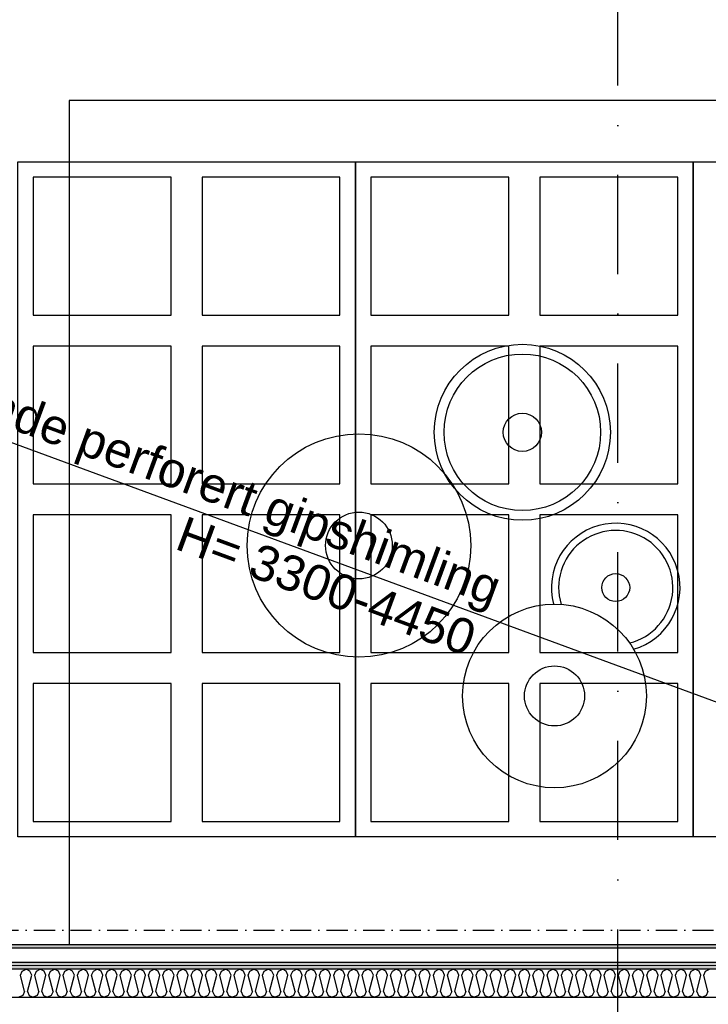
# Model space of a CAD drawing. Header units: millimetres. Extents: x -173281 to 144469, y -85977 to 83288.
# Tile 68 of 88: x -73499 to -71052, y -39012 to -35512. Entities that reach past the tile are written whole.
import ezdxf
from ezdxf.enums import TextEntityAlignment as Align

# ---------------------------------------------------------------- set-up
doc = ezdxf.new("R2010")
doc.units = ezdxf.units.MM
doc.header["$LTSCALE"] = 0.5
doc.header["$MEASUREMENT"] = 0
for name, pattern in [('Over snittplan', [260, 150, -50, 10, -50]), ('PLINE', [0]), ('Prikk & stiplet', [1340.555525, 705.555534, -352.777767, 0, -282.222223])]:
    doc.linetypes.add(name, pattern=pattern)
for name, color, linetype in [('232- Ikke-bærende yttervegger (Skravur)(Nye konstruksjoner)', 7, 'Continuous'), ('232- Ikke-bærende yttervegger(Nye konstruksjoner)', 7, 'Continuous'), ('24-- Innervegger (Skravur)(Nye konstruksjoner)', 7, 'Continuous'), ('24-- Innervegger(Nye konstruksjoner)', 7, 'Continuous'), ('253- Oppforet gulv_ påstøp(Nye konstruksjoner)', 7, 'Continuous'), ('256- Faste himlinger og overflatebehandling(Nye konstruksjoner)', 7, 'Continuous'), ('68-- Inventar (løst)(Nye konstruksjoner)', 7, 'Continuous'), ('852- Snittmarkør', 7, 'Continuous'), ('862- M___Nettoareal(Nye konstruksjoner)', 7, 'Continuous'), ('862- M___Nettoareal(Polylinje)(Nye konstruksjoner)', 7, 'Continuous'), ('862- M___Nettoareal(Tekst)(Nye konstruksjoner)', 7, 'Continuous')]:
    doc.layers.add(name, color=color, linetype=linetype)
doc.layers.add('236- Innvendig kledning og overflate(Nye konstruksjoner)', color=7, linetype='Continuous', lineweight=0)
doc.styles.add('GENERATED_STYLE_1', font='arial.ttf')
pattern_1 = [(180, (0, 0), (0, 86.60254), [0, -50]), (180, (-25, -43.3), (0, 86.60254), [0, -50])]

# ---------------------------------------------------------------- blocks, each defined once
blk = doc.blocks.new('Musikkrom_A-135_1', base_point=(-73219, -33558.4))
at = {"layer": '862- M___Nettoareal(Polylinje)(Nye konstruksjoner)', "flags": 128}
blk.add_lwpolyline([(-77605.7, -31721.9), (-77588.2, -31721.9), (-77578.2, -31731.9), (-77578.2, -31901.9), (-77588.2, -31911.9), (-77605.7, -31911.9), (-77605.7, -35321.9), (-77588.2, -35321.9), (-77578.2, -35331.9), (-77578.2, -35501.9), (-77588.2, -35511.9), (-77605.7, -35511.9), (-77605.7, -38799.4), (-76398.2, -38799.4), (-68823.2, -38799.4), (-68823.2, -28446.9), (-77605.7, -28446.9)], close=True, dxfattribs=at)
at = {"layer": '862- M___Nettoareal(Tekst)(Nye konstruksjoner)', "style": 'GENERATED_STYLE_1'}
for tag, height, p in [('DUMMY_862', 150, (-73336.8, -33061.2)), ('ROOM_NAME', 150, (-73336.8, -34089.8)), ('DUMMY_861', 100, (-73494, -33689.6)), ('ROOM_NUMBER', 100, (-73494, -34078.4)), ('DUMMY_863', 100, (-73101.1, -34055.6))]:
    blk.add_attdef(tag, text='', height=height, rotation=90, dxfattribs=at).set_placement(p, align=Align.TOP_LEFT)
blk = doc.blocks.new('*X1482')
at = {"layer": '24-- Innervegger (Skravur)(Nye konstruksjoner)', "linetype": 'PLINE'}
for p, q in [((-73496.1, -38908.2), (-73490, -38894.6)), ((-73481.5, -38966.8), (-73496.1, -38908.2)), ((-73490, -38894.6), (-73476.1, -38886.9)), ((-73462.3, -38894.6), (-73476.1, -38886.9)), ((-73470.8, -38966.8), (-73456.2, -38908.2)), ((-73456.2, -38908.2), (-73462.3, -38894.6)), ((-73445.5, -38908.2), (-73439.4, -38894.6)), ((-73430.9, -38966.8), (-73445.5, -38908.2)), ((-73439.4, -38894.6), (-73425.6, -38886.9)), ((-73411.7, -38894.6), (-73425.6, -38886.9)), ((-73420.2, -38966.8), (-73405.6, -38908.2)), ((-73405.6, -38908.2), (-73411.7, -38894.6)), ((-73394.9, -38908.2), (-73388.8, -38894.6)), ((-73380.3, -38966.8), (-73394.9, -38908.2)), ((-73388.8, -38894.6), (-73375, -38886.9)), ((-73361.2, -38894.6), (-73375, -38886.9)), ((-73369.7, -38966.8), (-73355, -38908.2)), ((-73355, -38908.2), (-73361.2, -38894.6)), ((-73344.4, -38908.2), (-73338.2, -38894.6)), ((-73329.7, -38966.8), (-73344.4, -38908.2)), ((-73338.2, -38894.6), (-73324.4, -38886.9)), ((-73310.6, -38894.6), (-73324.4, -38886.9)), ((-73319.1, -38966.8), (-73304.4, -38908.2)), ((-73304.4, -38908.2), (-73310.6, -38894.6)), ((-73293.8, -38908.2), (-73287.6, -38894.6)), ((-73279.1, -38966.8), (-73293.8, -38908.2)), ((-73287.6, -38894.6), (-73273.8, -38886.9)), ((-73260, -38894.6), (-73273.8, -38886.9)), ((-73268.5, -38966.8), (-73253.8, -38908.2)), ((-73253.8, -38908.2), (-73260, -38894.6)), ((-73243.2, -38908.2), (-73237, -38894.6)), ((-73228.5, -38966.8), (-73243.2, -38908.2)), ((-73237, -38894.6), (-73223.2, -38886.9)), ((-73209.4, -38894.6), (-73223.2, -38886.9)), ((-73217.9, -38966.8), (-73203.2, -38908.2)), ((-73203.2, -38908.2), (-73209.4, -38894.6)), ((-73192.6, -38908.2), (-73186.4, -38894.6)), ((-73177.9, -38966.8), (-73192.6, -38908.2)), ((-73186.4, -38894.6), (-73172.6, -38886.9)), ((-73158.8, -38894.6), (-73172.6, -38886.9)), ((-73167.3, -38966.8), (-73152.6, -38908.2)), ((-73152.6, -38908.2), (-73158.8, -38894.6)), ((-73142, -38908.2), (-73135.9, -38894.6)), ((-73127.4, -38966.8), (-73142, -38908.2)), ((-73135.9, -38894.6), (-73122, -38886.9)), ((-73108.2, -38894.6), (-73122, -38886.9)), ((-73116.7, -38966.8), (-73102.1, -38908.2)), ((-73102.1, -38908.2), (-73108.2, -38894.6)), ((-73091.4, -38908.2), (-73085.3, -38894.6)), ((-73076.8, -38966.8), (-73091.4, -38908.2)), ((-73085.3, -38894.6), (-73071.5, -38886.9)), ((-73057.6, -38894.6), (-73071.5, -38886.9)), ((-73066.1, -38966.8), (-73051.5, -38908.2)), ((-73051.5, -38908.2), (-73057.6, -38894.6)), ((-73040.8, -38908.2), (-73034.7, -38894.6)), ((-73026.2, -38966.8), (-73040.8, -38908.2)), ((-73034.7, -38894.6), (-73020.9, -38886.9)), ((-73007.1, -38894.6), (-73020.9, -38886.9)), ((-73015.6, -38966.8), (-73000.9, -38908.2)), ((-73000.9, -38908.2), (-73007.1, -38894.6)), ((-72990.3, -38908.2), (-72984.1, -38894.6)), ((-72975.6, -38966.8), (-72990.3, -38908.2)), ((-72984.1, -38894.6), (-72970.3, -38886.9)), ((-72956.5, -38894.6), (-72970.3, -38886.9)), ((-72965, -38966.8), (-72950.3, -38908.2)), ((-72950.3, -38908.2), (-72956.5, -38894.6)), ((-72939.7, -38908.2), (-72933.5, -38894.6)), ((-72925, -38966.8), (-72939.7, -38908.2)), ((-72933.5, -38894.6), (-72919.7, -38886.9)), ((-72905.9, -38894.6), (-72919.7, -38886.9)), ((-72914.4, -38966.8), (-72899.7, -38908.2)), ((-72899.7, -38908.2), (-72905.9, -38894.6)), ((-72889.1, -38908.2), (-72882.9, -38894.6)), ((-72874.4, -38966.8), (-72889.1, -38908.2)), ((-72882.9, -38894.6), (-72869.1, -38886.9)), ((-72855.3, -38894.6), (-72869.1, -38886.9)), ((-72863.8, -38966.8), (-72849.1, -38908.2)), ((-72849.1, -38908.2), (-72855.3, -38894.6)), ((-72838.5, -38908.2), (-72832.3, -38894.6)), ((-72823.8, -38966.8), (-72838.5, -38908.2)), ((-72832.3, -38894.6), (-72818.5, -38886.9)), ((-72804.7, -38894.6), (-72818.5, -38886.9)), ((-72813.2, -38966.8), (-72798.5, -38908.2)), ((-72798.5, -38908.2), (-72804.7, -38894.6)), ((-72787.9, -38908.2), (-72781.8, -38894.6)), ((-72773.3, -38966.8), (-72787.9, -38908.2)), ((-72781.8, -38894.6), (-72767.9, -38886.9)), ((-72754.1, -38894.6), (-72767.9, -38886.9)), ((-72762.6, -38966.8), (-72748, -38908.2)), ((-72748, -38908.2), (-72754.1, -38894.6)), ((-72737.3, -38908.2), (-72731.2, -38894.6)), ((-72722.7, -38966.8), (-72737.3, -38908.2)), ((-72731.2, -38894.6), (-72717.4, -38886.9)), ((-72703.5, -38894.6), (-72717.4, -38886.9)), ((-72712, -38966.8), (-72697.4, -38908.2)), ((-72697.4, -38908.2), (-72703.5, -38894.6)), ((-72686.7, -38908.2), (-72680.6, -38894.6)), ((-72672.1, -38966.8), (-72686.7, -38908.2)), ((-72680.6, -38894.6), (-72666.8, -38886.9)), ((-72653, -38894.6), (-72666.8, -38886.9)), ((-72661.5, -38966.8), (-72646.8, -38908.2)), ((-72646.8, -38908.2), (-72653, -38894.6)), ((-72636.2, -38908.2), (-72630, -38894.6)), ((-72621.5, -38966.8), (-72636.2, -38908.2)), ((-72630, -38894.6), (-72616.2, -38886.9)), ((-72602.4, -38894.6), (-72616.2, -38886.9)), ((-72610.9, -38966.8), (-72596.2, -38908.2)), ((-72596.2, -38908.2), (-72602.4, -38894.6)), ((-72585.6, -38908.2), (-72579.4, -38894.6)), ((-72570.9, -38966.8), (-72585.6, -38908.2)), ((-72579.4, -38894.6), (-72565.6, -38886.9)), ((-72551.8, -38894.6), (-72565.6, -38886.9)), ((-72560.3, -38966.8), (-72545.6, -38908.2)), ((-72545.6, -38908.2), (-72551.8, -38894.6)), ((-72535, -38908.2), (-72528.8, -38894.6)), ((-72520.3, -38966.8), (-72535, -38908.2)), ((-72528.8, -38894.6), (-72515, -38886.9)), ((-72501.2, -38894.6), (-72515, -38886.9)), ((-72509.7, -38966.8), (-72495, -38908.2)), ((-72495, -38908.2), (-72501.2, -38894.6)), ((-72484.4, -38908.2), (-72478.2, -38894.6)), ((-72469.7, -38966.8), (-72484.4, -38908.2)), ((-72478.2, -38894.6), (-72464.4, -38886.9)), ((-72450.6, -38894.6), (-72464.4, -38886.9)), ((-72459.1, -38966.8), (-72444.4, -38908.2)), ((-72444.4, -38908.2), (-72450.6, -38894.6)), ((-72433.8, -38908.2), (-72427.7, -38894.6)), ((-72419.2, -38966.8), (-72433.8, -38908.2)), ((-72427.7, -38894.6), (-72413.8, -38886.9)), ((-72400, -38894.6), (-72413.8, -38886.9)), ((-72408.5, -38966.8), (-72393.9, -38908.2)), ((-72393.9, -38908.2), (-72400, -38894.6)), ((-72383.2, -38908.2), (-72377.1, -38894.6)), ((-72368.6, -38966.8), (-72383.2, -38908.2)), ((-72377.1, -38894.6), (-72363.3, -38886.9)), ((-72349.4, -38894.6), (-72363.3, -38886.9)), ((-72357.9, -38966.8), (-72343.3, -38908.2)), ((-72343.3, -38908.2), (-72349.4, -38894.6)), ((-72332.6, -38908.2), (-72326.5, -38894.6)), ((-72318, -38966.8), (-72332.6, -38908.2)), ((-72326.5, -38894.6), (-72312.7, -38886.9)), ((-72298.9, -38894.6), (-72312.7, -38886.9)), ((-72307.4, -38966.8), (-72292.7, -38908.2)), ((-72292.7, -38908.2), (-72298.9, -38894.6)), ((-72282.1, -38908.2), (-72275.9, -38894.6)), ((-72267.4, -38966.8), (-72282.1, -38908.2)), ((-72275.9, -38894.6), (-72262.1, -38886.9)), ((-72248.3, -38894.6), (-72262.1, -38886.9)), ((-72256.8, -38966.8), (-72242.1, -38908.2)), ((-72242.1, -38908.2), (-72248.3, -38894.6)), ((-72231.5, -38908.2), (-72225.3, -38894.6)), ((-72216.8, -38966.8), (-72231.5, -38908.2)), ((-72225.3, -38894.6), (-72211.5, -38886.9)), ((-72197.7, -38894.6), (-72211.5, -38886.9)), ((-72206.2, -38966.8), (-72191.5, -38908.2)), ((-72191.5, -38908.2), (-72197.7, -38894.6)), ((-72180.9, -38908.2), (-72174.7, -38894.6)), ((-72166.2, -38966.8), (-72180.9, -38908.2)), ((-72174.7, -38894.6), (-72160.9, -38886.9)), ((-72147.1, -38894.6), (-72160.9, -38886.9)), ((-72155.6, -38966.8), (-72140.9, -38908.2)), ((-72140.9, -38908.2), (-72147.1, -38894.6)), ((-72130.3, -38908.2), (-72124.1, -38894.6)), ((-72115.6, -38966.8), (-72130.3, -38908.2)), ((-72124.1, -38894.6), (-72110.3, -38886.9)), ((-72096.5, -38894.6), (-72110.3, -38886.9)), ((-72105, -38966.8), (-72090.3, -38908.2)), ((-72090.3, -38908.2), (-72096.5, -38894.6)), ((-72079.7, -38908.2), (-72073.5, -38894.6)), ((-72065, -38966.8), (-72079.7, -38908.2)), ((-72073.5, -38894.6), (-72059.7, -38886.9)), ((-72045.9, -38894.6), (-72059.7, -38886.9)), ((-72054.4, -38966.8), (-72039.8, -38908.2)), ((-72039.8, -38908.2), (-72045.9, -38894.6)), ((-72029.1, -38908.2), (-72023, -38894.6)), ((-72014.5, -38966.8), (-72029.1, -38908.2)), ((-72023, -38894.6), (-72009.1, -38886.9)), ((-71995.3, -38894.6), (-72009.1, -38886.9)), ((-72003.8, -38966.8), (-71989.2, -38908.2)), ((-71989.2, -38908.2), (-71995.3, -38894.6)), ((-71978.5, -38908.2), (-71972.4, -38894.6)), ((-71963.9, -38966.8), (-71978.5, -38908.2)), ((-71972.4, -38894.6), (-71958.6, -38886.9)), ((-71944.7, -38894.6), (-71958.6, -38886.9)), ((-71953.2, -38966.8), (-71938.6, -38908.2)), ((-71938.6, -38908.2), (-71944.7, -38894.6)), ((-71928, -38908.2), (-71921.8, -38894.6)), ((-71913.3, -38966.8), (-71928, -38908.2)), ((-71921.8, -38894.6), (-71908, -38886.9)), ((-71894.2, -38894.6), (-71908, -38886.9)), ((-71902.7, -38966.8), (-71888, -38908.2)), ((-71888, -38908.2), (-71894.2, -38894.6)), ((-71877.4, -38908.2), (-71871.2, -38894.6)), ((-71862.7, -38966.8), (-71877.4, -38908.2)), ((-71871.2, -38894.6), (-71857.4, -38886.9)), ((-71843.6, -38894.6), (-71857.4, -38886.9)), ((-71852.1, -38966.8), (-71837.4, -38908.2)), ((-71837.4, -38908.2), (-71843.6, -38894.6)), ((-71826.8, -38908.2), (-71820.6, -38894.6)), ((-71812.1, -38966.8), (-71826.8, -38908.2)), ((-71820.6, -38894.6), (-71806.8, -38886.9)), ((-71793, -38894.6), (-71806.8, -38886.9)), ((-71801.5, -38966.8), (-71786.8, -38908.2)), ((-71786.8, -38908.2), (-71793, -38894.6)), ((-71776.2, -38908.2), (-71770, -38894.6)), ((-71761.5, -38966.8), (-71776.2, -38908.2)), ((-71770, -38894.6), (-71756.2, -38886.9)), ((-71742.4, -38894.6), (-71756.2, -38886.9)), ((-71750.9, -38966.8), (-71736.2, -38908.2)), ((-71736.2, -38908.2), (-71742.4, -38894.6)), ((-71725.6, -38908.2), (-71719.4, -38894.6)), ((-71710.9, -38966.8), (-71725.6, -38908.2)), ((-71719.4, -38894.6), (-71705.6, -38886.9)), ((-71691.8, -38894.6), (-71705.6, -38886.9)), ((-71700.3, -38966.8), (-71685.7, -38908.2)), ((-71685.7, -38908.2), (-71691.8, -38894.6)), ((-71675, -38908.2), (-71668.9, -38894.6)), ((-71660.4, -38966.8), (-71675, -38908.2)), ((-71668.9, -38894.6), (-71655, -38886.9)), ((-71641.2, -38894.6), (-71655, -38886.9)), ((-71649.7, -38966.8), (-71635.1, -38908.2)), ((-71635.1, -38908.2), (-71641.2, -38894.6)), ((-71624.4, -38908.2), (-71618.3, -38894.6)), ((-71609.8, -38966.8), (-71624.4, -38908.2)), ((-71618.3, -38894.6), (-71604.5, -38886.9)), ((-71590.6, -38894.6), (-71604.5, -38886.9)), ((-71599.1, -38966.8), (-71584.5, -38908.2)), ((-71584.5, -38908.2), (-71590.6, -38894.6)), ((-71573.9, -38908.2), (-71567.7, -38894.6)), ((-71559.2, -38966.8), (-71573.9, -38908.2)), ((-71567.7, -38894.6), (-71553.9, -38886.9)), ((-71540.1, -38894.6), (-71553.9, -38886.9)), ((-71548.6, -38966.8), (-71533.9, -38908.2)), ((-71533.9, -38908.2), (-71540.1, -38894.6)), ((-71523.3, -38908.2), (-71517.1, -38894.6)), ((-71508.6, -38966.8), (-71523.3, -38908.2)), ((-71517.1, -38894.6), (-71503.3, -38886.9)), ((-71489.5, -38894.6), (-71503.3, -38886.9)), ((-71498, -38966.8), (-71483.3, -38908.2)), ((-71483.3, -38908.2), (-71489.5, -38894.6)), ((-71472.7, -38908.2), (-71466.5, -38894.6)), ((-71458, -38966.8), (-71472.7, -38908.2)), ((-71466.5, -38894.6), (-71452.7, -38886.9)), ((-71438.9, -38894.6), (-71452.7, -38886.9)), ((-71447.4, -38966.8), (-71432.7, -38908.2)), ((-71432.7, -38908.2), (-71438.9, -38894.6)), ((-71422.1, -38908.2), (-71415.9, -38894.6)), ((-71407.4, -38966.8), (-71422.1, -38908.2)), ((-71415.9, -38894.6), (-71402.1, -38886.9)), ((-71388.3, -38894.6), (-71402.1, -38886.9)), ((-71396.8, -38966.8), (-71382.1, -38908.2)), ((-71382.1, -38908.2), (-71388.3, -38894.6)), ((-71371.5, -38908.2), (-71365.3, -38894.6)), ((-71356.8, -38966.8), (-71371.5, -38908.2)), ((-71365.3, -38894.6), (-71351.5, -38886.9)), ((-71337.7, -38894.6), (-71351.5, -38886.9)), ((-71346.2, -38966.8), (-71331.6, -38908.2)), ((-71331.6, -38908.2), (-71337.7, -38894.6)), ((-71320.9, -38908.2), (-71314.8, -38894.6)), ((-71306.3, -38966.8), (-71320.9, -38908.2)), ((-71314.8, -38894.6), (-71300.9, -38886.9)), ((-71287.1, -38894.6), (-71300.9, -38886.9)), ((-71295.6, -38966.8), (-71281, -38908.2)), ((-71281, -38908.2), (-71287.1, -38894.6)), ((-71270.3, -38908.2), (-71264.2, -38894.6)), ((-71255.7, -38966.8), (-71270.3, -38908.2)), ((-71264.2, -38894.6), (-71250.4, -38886.9)), ((-71236.5, -38894.6), (-71250.4, -38886.9)), ((-71245, -38966.8), (-71230.4, -38908.2)), ((-71230.4, -38908.2), (-71236.5, -38894.6)), ((-71219.8, -38908.2), (-71213.6, -38894.6)), ((-71205.1, -38966.8), (-71219.8, -38908.2)), ((-71213.6, -38894.6), (-71199.8, -38886.9)), ((-71186, -38894.6), (-71199.8, -38886.9)), ((-71194.5, -38966.8), (-71179.8, -38908.2)), ((-71179.8, -38908.2), (-71186, -38894.6)), ((-71169.2, -38908.2), (-71163, -38894.6)), ((-71154.5, -38966.8), (-71169.2, -38908.2)), ((-71163, -38894.6), (-71149.2, -38886.9)), ((-71135.4, -38894.6), (-71149.2, -38886.9)), ((-71143.9, -38966.8), (-71129.2, -38908.2)), ((-71129.2, -38908.2), (-71135.4, -38894.6)), ((-71118.6, -38908.2), (-71112.4, -38894.6)), ((-71103.9, -38966.8), (-71118.6, -38908.2)), ((-71112.4, -38894.6), (-71098.6, -38886.9)), ((-71084.8, -38894.6), (-71098.6, -38886.9)), ((-71093.3, -38966.8), (-71078.6, -38908.2)), ((-71078.6, -38908.2), (-71084.8, -38894.6)), ((-71068, -38908.2), (-71061.8, -38894.6)), ((-71053.3, -38966.8), (-71068, -38908.2)), ((-71061.8, -38894.6), (-71048, -38886.9)), ((-73487.6, -38980.4), (-73501.4, -38986.9)), ((-73481.5, -38966.8), (-73487.6, -38980.4)), ((-73470.8, -38966.8), (-73464.7, -38980.4)), ((-73464.7, -38980.4), (-73450.8, -38986.9)), ((-73437, -38980.4), (-73450.8, -38986.9)), ((-73430.9, -38966.8), (-73437, -38980.4)), ((-73420.2, -38966.8), (-73414.1, -38980.4)), ((-73414.1, -38980.4), (-73400.3, -38986.9)), ((-73386.4, -38980.4), (-73400.3, -38986.9)), ((-73380.3, -38966.8), (-73386.4, -38980.4)), ((-73369.7, -38966.8), (-73363.5, -38980.4)), ((-73363.5, -38980.4), (-73349.7, -38986.9)), ((-73335.9, -38980.4), (-73349.7, -38986.9)), ((-73329.7, -38966.8), (-73335.9, -38980.4)), ((-73319.1, -38966.8), (-73312.9, -38980.4)), ((-73312.9, -38980.4), (-73299.1, -38986.9)), ((-73285.3, -38980.4), (-73299.1, -38986.9)), ((-73279.1, -38966.8), (-73285.3, -38980.4)), ((-73268.5, -38966.8), (-73262.3, -38980.4)), ((-73262.3, -38980.4), (-73248.5, -38986.9)), ((-73234.7, -38980.4), (-73248.5, -38986.9)), ((-73228.5, -38966.8), (-73234.7, -38980.4)), ((-73217.9, -38966.8), (-73211.7, -38980.4)), ((-73211.7, -38980.4), (-73197.9, -38986.9)), ((-73184.1, -38980.4), (-73197.9, -38986.9)), ((-73177.9, -38966.8), (-73184.1, -38980.4)), ((-73167.3, -38966.8), (-73161.1, -38980.4)), ((-73161.1, -38980.4), (-73147.3, -38986.9)), ((-73133.5, -38980.4), (-73147.3, -38986.9)), ((-73127.4, -38966.8), (-73133.5, -38980.4)), ((-73116.7, -38966.8), (-73110.6, -38980.4)), ((-73110.6, -38980.4), (-73096.7, -38986.9)), ((-73082.9, -38980.4), (-73096.7, -38986.9)), ((-73076.8, -38966.8), (-73082.9, -38980.4)), ((-73066.1, -38966.8), (-73060, -38980.4)), ((-73060, -38980.4), (-73046.2, -38986.9)), ((-73032.3, -38980.4), (-73046.2, -38986.9)), ((-73026.2, -38966.8), (-73032.3, -38980.4)), ((-73015.6, -38966.8), (-73009.4, -38980.4)), ((-73009.4, -38980.4), (-72995.6, -38986.9)), ((-72981.8, -38980.4), (-72995.6, -38986.9)), ((-72975.6, -38966.8), (-72981.8, -38980.4)), ((-72965, -38966.8), (-72958.8, -38980.4)), ((-72958.8, -38980.4), (-72945, -38986.9)), ((-72931.2, -38980.4), (-72945, -38986.9)), ((-72925, -38966.8), (-72931.2, -38980.4)), ((-72914.4, -38966.8), (-72908.2, -38980.4)), ((-72908.2, -38980.4), (-72894.4, -38986.9)), ((-72880.6, -38980.4), (-72894.4, -38986.9)), ((-72874.4, -38966.8), (-72880.6, -38980.4)), ((-72863.8, -38966.8), (-72857.6, -38980.4)), ((-72857.6, -38980.4), (-72843.8, -38986.9)), ((-72830, -38980.4), (-72843.8, -38986.9)), ((-72823.8, -38966.8), (-72830, -38980.4)), ((-72813.2, -38966.8), (-72807, -38980.4)), ((-72807, -38980.4), (-72793.2, -38986.9)), ((-72779.4, -38980.4), (-72793.2, -38986.9)), ((-72773.3, -38966.8), (-72779.4, -38980.4)), ((-72762.6, -38966.8), (-72756.5, -38980.4)), ((-72756.5, -38980.4), (-72742.6, -38986.9)), ((-72728.8, -38980.4), (-72742.6, -38986.9)), ((-72722.7, -38966.8), (-72728.8, -38980.4)), ((-72712, -38966.8), (-72705.9, -38980.4)), ((-72705.9, -38980.4), (-72692.1, -38986.9)), ((-72678.2, -38980.4), (-72692.1, -38986.9)), ((-72672.1, -38966.8), (-72678.2, -38980.4)), ((-72661.5, -38966.8), (-72655.3, -38980.4)), ((-72655.3, -38980.4), (-72641.5, -38986.9)), ((-72627.7, -38980.4), (-72641.5, -38986.9)), ((-72621.5, -38966.8), (-72627.7, -38980.4)), ((-72610.9, -38966.8), (-72604.7, -38980.4)), ((-72604.7, -38980.4), (-72590.9, -38986.9)), ((-72577.1, -38980.4), (-72590.9, -38986.9)), ((-72570.9, -38966.8), (-72577.1, -38980.4)), ((-72560.3, -38966.8), (-72554.1, -38980.4)), ((-72554.1, -38980.4), (-72540.3, -38986.9)), ((-72526.5, -38980.4), (-72540.3, -38986.9)), ((-72520.3, -38966.8), (-72526.5, -38980.4)), ((-72509.7, -38966.8), (-72503.5, -38980.4)), ((-72503.5, -38980.4), (-72489.7, -38986.9)), ((-72475.9, -38980.4), (-72489.7, -38986.9)), ((-72469.7, -38966.8), (-72475.9, -38980.4)), ((-72459.1, -38966.8), (-72452.9, -38980.4)), ((-72452.9, -38980.4), (-72439.1, -38986.9)), ((-72425.3, -38980.4), (-72439.1, -38986.9)), ((-72419.2, -38966.8), (-72425.3, -38980.4)), ((-72408.5, -38966.8), (-72402.4, -38980.4)), ((-72402.4, -38980.4), (-72388.5, -38986.9)), ((-72374.7, -38980.4), (-72388.5, -38986.9)), ((-72368.6, -38966.8), (-72374.7, -38980.4)), ((-72357.9, -38966.8), (-72351.8, -38980.4)), ((-72351.8, -38980.4), (-72338, -38986.9)), ((-72324.1, -38980.4), (-72338, -38986.9)), ((-72318, -38966.8), (-72324.1, -38980.4)), ((-72307.4, -38966.8), (-72301.2, -38980.4)), ((-72301.2, -38980.4), (-72287.4, -38986.9)), ((-72273.6, -38980.4), (-72287.4, -38986.9)), ((-72267.4, -38966.8), (-72273.6, -38980.4)), ((-72256.8, -38966.8), (-72250.6, -38980.4)), ((-72250.6, -38980.4), (-72236.8, -38986.9)), ((-72223, -38980.4), (-72236.8, -38986.9)), ((-72216.8, -38966.8), (-72223, -38980.4)), ((-72206.2, -38966.8), (-72200, -38980.4)), ((-72200, -38980.4), (-72186.2, -38986.9)), ((-72172.4, -38980.4), (-72186.2, -38986.9)), ((-72166.2, -38966.8), (-72172.4, -38980.4)), ((-72155.6, -38966.8), (-72149.4, -38980.4)), ((-72149.4, -38980.4), (-72135.6, -38986.9)), ((-72121.8, -38980.4), (-72135.6, -38986.9)), ((-72115.6, -38966.8), (-72121.8, -38980.4)), ((-72105, -38966.8), (-72098.8, -38980.4)), ((-72098.8, -38980.4), (-72085, -38986.9)), ((-72071.2, -38980.4), (-72085, -38986.9)), ((-72065, -38966.8), (-72071.2, -38980.4)), ((-72054.4, -38966.8), (-72048.3, -38980.4)), ((-72048.3, -38980.4), (-72034.4, -38986.9)), ((-72020.6, -38980.4), (-72034.4, -38986.9)), ((-72014.5, -38966.8), (-72020.6, -38980.4)), ((-72003.8, -38966.8), (-71997.7, -38980.4)), ((-71997.7, -38980.4), (-71983.9, -38986.9)), ((-71970, -38980.4), (-71983.9, -38986.9)), ((-71963.9, -38966.8), (-71970, -38980.4)), ((-71953.2, -38966.8), (-71947.1, -38980.4)), ((-71947.1, -38980.4), (-71933.3, -38986.9)), ((-71919.5, -38980.4), (-71933.3, -38986.9)), ((-71913.3, -38966.8), (-71919.5, -38980.4)), ((-71902.7, -38966.8), (-71896.5, -38980.4)), ((-71896.5, -38980.4), (-71882.7, -38986.9)), ((-71868.9, -38980.4), (-71882.7, -38986.9)), ((-71862.7, -38966.8), (-71868.9, -38980.4)), ((-71852.1, -38966.8), (-71845.9, -38980.4)), ((-71845.9, -38980.4), (-71832.1, -38986.9)), ((-71818.3, -38980.4), (-71832.1, -38986.9)), ((-71812.1, -38966.8), (-71818.3, -38980.4)), ((-71801.5, -38966.8), (-71795.3, -38980.4)), ((-71795.3, -38980.4), (-71781.5, -38986.9)), ((-71767.7, -38980.4), (-71781.5, -38986.9)), ((-71761.5, -38966.8), (-71767.7, -38980.4)), ((-71750.9, -38966.8), (-71744.7, -38980.4)), ((-71744.7, -38980.4), (-71730.9, -38986.9)), ((-71717.1, -38980.4), (-71730.9, -38986.9)), ((-71710.9, -38966.8), (-71717.1, -38980.4)), ((-71700.3, -38966.8), (-71694.2, -38980.4)), ((-71694.2, -38980.4), (-71680.3, -38986.9)), ((-71666.5, -38980.4), (-71680.3, -38986.9)), ((-71660.4, -38966.8), (-71666.5, -38980.4)), ((-71649.7, -38966.8), (-71643.6, -38980.4)), ((-71643.6, -38980.4), (-71629.8, -38986.9)), ((-71615.9, -38980.4), (-71629.8, -38986.9)), ((-71609.8, -38966.8), (-71615.9, -38980.4)), ((-71599.1, -38966.8), (-71593, -38980.4)), ((-71593, -38980.4), (-71579.2, -38986.9)), ((-71565.4, -38980.4), (-71579.2, -38986.9)), ((-71559.2, -38966.8), (-71565.4, -38980.4)), ((-71548.6, -38966.8), (-71542.4, -38980.4)), ((-71542.4, -38980.4), (-71528.6, -38986.9)), ((-71514.8, -38980.4), (-71528.6, -38986.9)), ((-71508.6, -38966.8), (-71514.8, -38980.4)), ((-71498, -38966.8), (-71491.8, -38980.4)), ((-71491.8, -38980.4), (-71478, -38986.9)), ((-71464.2, -38980.4), (-71478, -38986.9)), ((-71458, -38966.8), (-71464.2, -38980.4)), ((-71447.4, -38966.8), (-71441.2, -38980.4)), ((-71441.2, -38980.4), (-71427.4, -38986.9)), ((-71413.6, -38980.4), (-71427.4, -38986.9)), ((-71407.4, -38966.8), (-71413.6, -38980.4)), ((-71396.8, -38966.8), (-71390.6, -38980.4)), ((-71390.6, -38980.4), (-71376.8, -38986.9)), ((-71363, -38980.4), (-71376.8, -38986.9)), ((-71356.8, -38966.8), (-71363, -38980.4)), ((-71346.2, -38966.8), (-71340.1, -38980.4)), ((-71340.1, -38980.4), (-71326.2, -38986.9)), ((-71312.4, -38980.4), (-71326.2, -38986.9)), ((-71306.3, -38966.8), (-71312.4, -38980.4)), ((-71295.6, -38966.8), (-71289.5, -38980.4)), ((-71289.5, -38980.4), (-71275.7, -38986.9)), ((-71261.8, -38980.4), (-71275.7, -38986.9)), ((-71255.7, -38966.8), (-71261.8, -38980.4)), ((-71245, -38966.8), (-71238.9, -38980.4)), ((-71238.9, -38980.4), (-71225.1, -38986.9)), ((-71211.3, -38980.4), (-71225.1, -38986.9)), ((-71205.1, -38966.8), (-71211.3, -38980.4)), ((-71194.5, -38966.8), (-71188.3, -38980.4)), ((-71188.3, -38980.4), (-71174.5, -38986.9)), ((-71160.7, -38980.4), (-71174.5, -38986.9)), ((-71154.5, -38966.8), (-71160.7, -38980.4)), ((-71143.9, -38966.8), (-71137.7, -38980.4)), ((-71137.7, -38980.4), (-71123.9, -38986.9)), ((-71110.1, -38980.4), (-71123.9, -38986.9)), ((-71103.9, -38966.8), (-71110.1, -38980.4)), ((-71093.3, -38966.8), (-71087.1, -38980.4)), ((-71087.1, -38980.4), (-71073.3, -38986.9)), ((-71059.5, -38980.4), (-71073.3, -38986.9)), ((-71053.3, -38966.8), (-71059.5, -38980.4))]:
    blk.add_line(p, q, dxfattribs=at)

msp = doc.modelspace()

# ---------------------------------------------------------------- hatches: boundary and pattern name
at = {"layer": '232- Ikke-bærende yttervegger (Skravur)(Nye konstruksjoner)', "linetype": 'Continuous'}
h = msp.add_hatch(dxfattribs=at)
h.set_pattern_fill('Gips', color=256, style=0, pattern_type=2)
h.set_pattern_definition(pattern_1)
h.paths.add_polyline_path([(-68823.2, -38799.4), (-76398.2, -38799.4), (-76398.2, -38811.9), (-68823.2, -38811.9)])
at = {"layer": '24-- Innervegger (Skravur)(Nye konstruksjoner)', "linetype": 'Continuous'}
h = msp.add_hatch(dxfattribs=at)
h.set_pattern_fill('Gips', color=256, style=0, pattern_type=2)
h.set_pattern_definition(pattern_1)
h.paths.add_polyline_path([(-68823.2, -38861.9), (-76398.2, -38861.9), (-76398.2, -38874.4), (-68823.2, -38874.4)])
h = msp.add_hatch(dxfattribs=at)
h.set_pattern_fill('Gips', color=256, style=0, pattern_type=2)
h.set_pattern_definition(pattern_1)
h.paths.add_polyline_path([(-68810.7, -38874.4), (-76398.2, -38874.4), (-76398.2, -38886.9), (-68810.7, -38886.9)])

# ---------------------------------------------------------------- linework, layer by layer
at = {"layer": '232- Ikke-bærende yttervegger(Nye konstruksjoner)', "linetype": 'PLINE'}
msp.add_line((-68823.2, -38811.9), (-76398.2, -38811.9), dxfattribs=at)
at = {"layer": '232- Ikke-bærende yttervegger(Nye konstruksjoner)', "linetype": 'PLINE', "flags": 128}
msp.add_lwpolyline([(-76398.2, -38861.9), (-68823.2, -38861.9)], dxfattribs=at)
at = {"layer": '236- Innvendig kledning og overflate(Nye konstruksjoner)', "linetype": 'PLINE'}
msp.add_line((-68810.7, -38874.4), (-76398.2, -38874.4), dxfattribs=at)
at = {"layer": '236- Innvendig kledning og overflate(Nye konstruksjoner)', "linetype": 'PLINE', "flags": 128}
for points in [[(-68823.2, -38799.4), (-76398.2, -38799.4)], [(-68823.2, -38861.9), (-76398.2, -38861.9)]]:
    msp.add_lwpolyline(points, dxfattribs=at)
at = {"layer": '24-- Innervegger(Nye konstruksjoner)', "linetype": 'PLINE'}
msp.add_line((-68798.2, -38886.9), (-76398.2, -38886.9), dxfattribs=at)
at = {"layer": '24-- Innervegger(Nye konstruksjoner)', "linetype": 'PLINE', "flags": 128}
msp.add_lwpolyline([(-76398.2, -38986.9), (-68698.2, -38986.9)], dxfattribs=at)
at = {"layer": '253- Oppforet gulv_ påstøp(Nye konstruksjoner)', "linetype": 'PLINE', "flags": 128}
msp.add_lwpolyline([(-68823.2, -38799.4), (-68823.2, -35799.4), (-73323.2, -35799.4), (-73323.2, -38799.4)], close=True, dxfattribs=at)
at = {"layer": '256- Faste himlinger og overflatebehandling(Nye konstruksjoner)', "linetype": 'PLINE'}
msp.add_line((-68823.2, -38749.4), (-77605.7, -35511.9), dxfattribs=at)
for points in [[(-72305.9, -36016.9), (-72305.9, -38416.9), (-73505.9, -38416.9), (-73505.9, -36016.9)], [(-71105.9, -36016.9), (-71105.9, -38416.9), (-72305.9, -38416.9), (-72305.9, -36016.9)], [(-69905.9, -36016.9), (-69905.9, -38416.9), (-71105.9, -38416.9), (-71105.9, -36016.9)], [(-72960.9, -36071.9), (-73450.9, -36071.9), (-73450.9, -36561.9), (-72960.9, -36561.9)], [(-72360.9, -36071.9), (-72850.9, -36071.9), (-72850.9, -36561.9), (-72360.9, -36561.9)], [(-71760.9, -36071.9), (-72250.9, -36071.9), (-72250.9, -36561.9), (-71760.9, -36561.9)], [(-71160.9, -36071.9), (-71650.9, -36071.9), (-71650.9, -36561.9), (-71160.9, -36561.9)], [(-72960.9, -36671.9), (-73450.9, -36671.9), (-73450.9, -37161.9), (-72960.9, -37161.9)], [(-72360.9, -36671.9), (-72850.9, -36671.9), (-72850.9, -37161.9), (-72360.9, -37161.9)], [(-71760.9, -36671.9), (-72250.9, -36671.9), (-72250.9, -37161.9), (-71760.9, -37161.9)], [(-71160.9, -36671.9), (-71650.9, -36671.9), (-71650.9, -37161.9), (-71160.9, -37161.9)], [(-72960.9, -37271.9), (-73450.9, -37271.9), (-73450.9, -37761.9), (-72960.9, -37761.9)], [(-72360.9, -37271.9), (-72850.9, -37271.9), (-72850.9, -37761.9), (-72360.9, -37761.9)], [(-71760.9, -37271.9), (-72250.9, -37271.9), (-72250.9, -37761.9), (-71760.9, -37761.9)], [(-71160.9, -37271.9), (-71650.9, -37271.9), (-71650.9, -37761.9), (-71160.9, -37761.9)], [(-72960.9, -37871.9), (-73450.9, -37871.9), (-73450.9, -38361.9), (-72960.9, -38361.9)], [(-72360.9, -37871.9), (-72850.9, -37871.9), (-72850.9, -38361.9), (-72360.9, -38361.9)], [(-71760.9, -37871.9), (-72250.9, -37871.9), (-72250.9, -38361.9), (-71760.9, -38361.9)], [(-71160.9, -37871.9), (-71650.9, -37871.9), (-71650.9, -38361.9), (-71160.9, -38361.9)]]:
    msp.add_lwpolyline(points, close=True, dxfattribs=at)
at = {"layer": '256- Faste himlinger og overflatebehandling(Nye konstruksjoner)', "linetype": 'Over snittplan', "flags": 128}
msp.add_lwpolyline([(-68823.2, -38749.4), (-77605.7, -38749.4)], dxfattribs=at)
at = {"layer": '68-- Inventar (løst)(Nye konstruksjoner)', "linetype": 'PLINE'}
for centre, radius in [((-71712.8, -36978.6), 312.9), ((-71712.8, -36978.6), 278.1), ((-71712.8, -36978.6), 67.9), ((-72293.5, -37381), 397.1), ((-72293.5, -37381), 118.6), ((-71381, -37530.5), 49.6), ((-71598.5, -37915.9), 326.5), ((-71598.5, -37915.9), 106.7)]:
    msp.add_circle(centre, radius, dxfattribs=at)
for radius, start, end in [(228.4, 286.1633, 194.9512), (203, 283.9984, 197.1161)]:
    msp.add_arc((-71381, -37530.5), radius, start, end, dxfattribs=at)
at = {"layer": '852- Snittmarkør', "linetype": 'Prikk & stiplet'}
msp.add_line((-71373.2, -49153.9), (-71373.2, 6068), dxfattribs=at)

# ---------------------------------------------------------------- block references
at = {"layer": '24-- Innervegger(Nye konstruksjoner)'}
msp.add_blockref('*X1482', (0, 0), dxfattribs=at)
at = {"layer": '862- M___Nettoareal(Nye konstruksjoner)', "linetype": 'Continuous'}
msp.add_blockref('Musikkrom_A-135_1', (-73219, -33558.4), dxfattribs=at)

# ---------------------------------------------------------------- texts
at = {"layer": '256- Faste himlinger og overflatebehandling(Nye konstruksjoner)', "linetype": 'Continuous', "char_height": 125, "rotation": 339.7646, "style": 'GENERATED_STYLE_1'}
for s, insert, attachment_point in [('\\A1;{\\pql;\\fArial|b0|i0|c0|p0;\\W1.000000;Skråande\\fArial|b0|i0|c0|p0;\\W1.000000; perforert gipshimling}', (-74006.9, -36657.5), 1), ('\\A1;{\\pql;\\fArial|b0|i0|c0|p0;\\W1.000000;H= 3300-\\fArial|b0|i0|c0|p0;\\W1.000000;4450}', (-72953.1, -37393), 7)]:
    msp.add_mtext(s, dxfattribs=dict(at, insert=insert, attachment_point=attachment_point))

doc.saveas('drawing.dxf')
